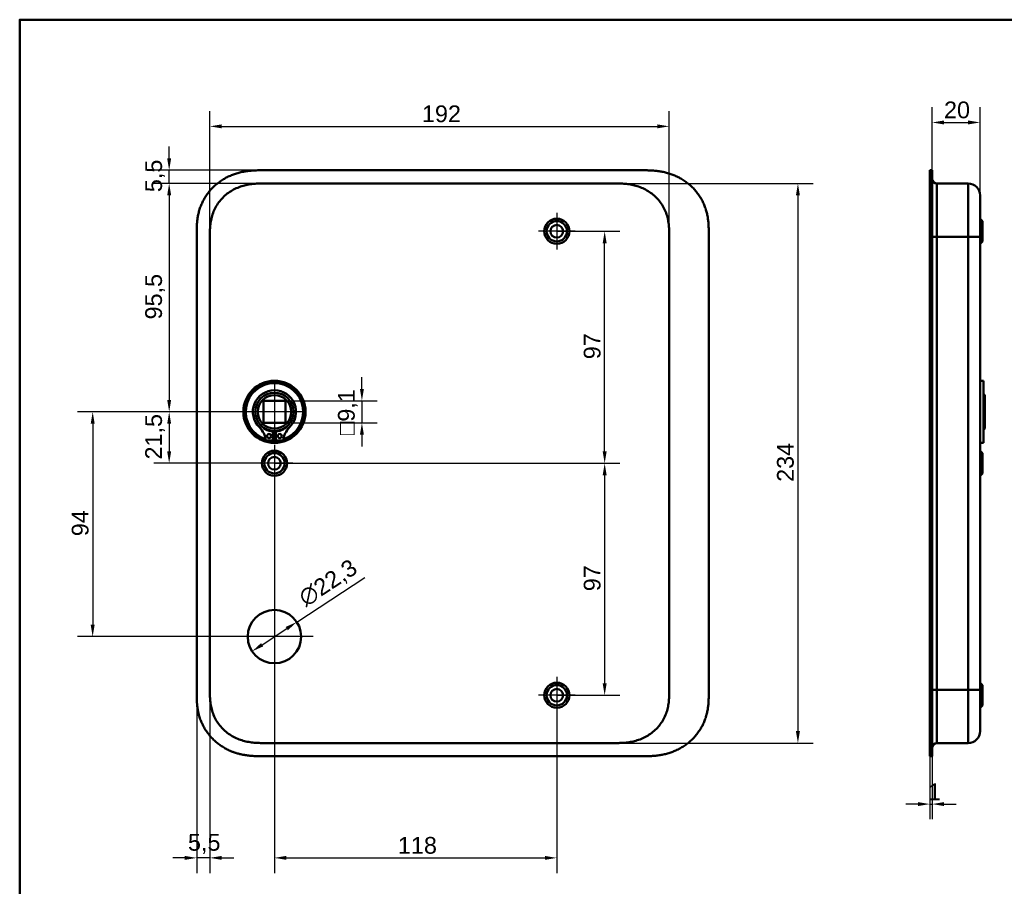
# Model space of a CAD drawing. Header units: millimetres. Extents: x 20 to 833, y 20 to 574.
# Tile 5 of 9: x 20 to 431, y 212 to 574. Entities that reach past the tile are written whole.
import ezdxf

# ---------------------------------------------------------------- set-up
doc = ezdxf.new("R2010")
doc.units = ezdxf.units.MM
doc.header["$LTSCALE"] = 2
for name, color, linetype, lineweight in [('Bemaßungen(DIN)', 7, 'Continuous', 25), ('Mittelpunktmarkierung(DIN)', 7, 'Continuous', 25), ('Sichtbare Kanten(DIN)', 7, 'Continuous', 50), ('Sichtbare tangentiale Kanten(DIN)', 7, 'Continuous', 50), ('Skizziergeometrie(DIN)', 7, 'Continuous', 50)]:
    doc.layers.add(name, color=color, linetype=linetype, lineweight=lineweight)
doc.styles.add('STANDARD-DIN~0', font='arial.ttf')
doc.dimstyles.new('CAD-LAN', dxfattribs={"dimscale": 2, "dimtxt": 3.5, "dimasz": 2.5, "dimexe": 3.175, "dimexo": 0, "dimgap": 0.8, "dimtad": 1, "dimrnd": 1e-08, "dimtxsty": 'STANDARD-DIN~0', "dimcen": 0.09, "dimdle": 10, "dimclrd": 250, "dimclre": 250, "dimclrt": 250, "dimadec": 0, "dimazin": 2, "dimtfac": 1, "dimtmove": 0, "dimatfit": 3, "dimfxl": 1, "dimtolj": 1, "dimtzin": 0, "dimlwd": 25, "dimlwe": 25, "dimarcsym": 0})

# ---------------------------------------------------------------- blocks, each defined once
blk = doc.blocks.new('Ränder Standardrahmen')
at = {"layer": 'Skizziergeometrie(DIN)', "flags": 128}
blk.add_lwpolyline([(10, 10), (10, 287), (410, 287), (410, 10), (10, 10)], dxfattribs=at)
blk = doc.blocks.new('*D8')
at = {"layer": 'Bemaßungen(DIN)', "color": 250, "linetype": 'Continuous', "lineweight": 25, "true_color": 0x3f3f3f, "transparency": 16777216}
for p, q in [((123.01, 505.53), (76.12, 505.53)), ((82.47, 500.53), (82.47, 415.03)), ((126.47, 410.03), (76.12, 410.03))]:
    blk.add_line(p, q, dxfattribs=at)
at = {"layer": 'Bemaßungen(DIN)', "color": 250, "linetype": 'Continuous', "true_color": 0x3f3f3f, "transparency": 16777216}
for points in [[(81.64, 500.53), (83.3, 500.53), (82.47, 505.53)], [(81.64, 415.03), (83.3, 415.03), (82.47, 410.03)]]:
    blk.add_solid(points, dxfattribs=at)
at = {"layer": 'Defpoints', "color": 0, "linetype": 'Continuous', "transparency": 16777216}
for p in [(123.01, 505.53), (82.47, 410.03), (126.47, 410.03)]:
    blk.add_point(p, dxfattribs=at)
at = {"layer": 'Bemaßungen(DIN)', "color": 250, "linetype": 'Continuous', "lineweight": 25, "true_color": 0x3f3f3f, "transparency": 16777216, "insert": (72.46, 448.66), "char_height": 7, "attachment_point": 1, "rotation": 90, "style": 'STANDARD-DIN~0'}
blk.add_mtext('\\A1;95,5', dxfattribs=at)
blk = doc.blocks.new('*D9')
at = {"layer": 'Bemaßungen(DIN)', "color": 250, "linetype": 'Continuous', "lineweight": 25, "true_color": 0x3f3f3f, "transparency": 16777216}
for p, q in [((114.47, 410.03), (76.12, 410.03)), ((82.47, 405.03), (82.47, 393.53)), ((126.47, 388.53), (76.12, 388.53))]:
    blk.add_line(p, q, dxfattribs=at)
at = {"layer": 'Bemaßungen(DIN)', "color": 250, "linetype": 'Continuous', "true_color": 0x3f3f3f, "transparency": 16777216}
for points in [[(81.64, 405.03), (83.3, 405.03), (82.47, 410.03)], [(81.64, 393.53), (83.3, 393.53), (82.47, 388.53)]]:
    blk.add_solid(points, dxfattribs=at)
at = {"layer": 'Defpoints', "color": 0, "linetype": 'Continuous', "transparency": 16777216}
for p in [(114.47, 410.03), (82.47, 388.53), (126.47, 388.53)]:
    blk.add_point(p, dxfattribs=at)
at = {"layer": 'Bemaßungen(DIN)', "color": 250, "linetype": 'Continuous', "lineweight": 25, "true_color": 0x3f3f3f, "transparency": 16777216, "insert": (72.46, 390.1), "char_height": 7, "attachment_point": 1, "rotation": 90, "style": 'STANDARD-DIN~0'}
blk.add_mtext('\\A1;21,5', dxfattribs=at)
blk = doc.blocks.new('*D10')
at = {"layer": 'Bemaßungen(DIN)', "color": 250, "linetype": 'Continuous', "lineweight": 25, "true_color": 0x3f3f3f, "transparency": 16777216}
for p, q in [((126.47, 410.03), (44.15, 410.03)), ((50.5, 405.03), (50.5, 321.03)), ((126.47, 316.03), (44.15, 316.03))]:
    blk.add_line(p, q, dxfattribs=at)
at = {"layer": 'Bemaßungen(DIN)', "color": 250, "linetype": 'Continuous', "true_color": 0x3f3f3f, "transparency": 16777216}
for points in [[(49.67, 405.03), (51.34, 405.03), (50.5, 410.03)], [(49.67, 321.03), (51.34, 321.03), (50.5, 316.03)]]:
    blk.add_solid(points, dxfattribs=at)
at = {"layer": 'Defpoints', "color": 0, "linetype": 'Continuous', "transparency": 16777216}
for p in [(126.47, 410.03), (50.5, 316.03), (126.47, 316.03)]:
    blk.add_point(p, dxfattribs=at)
at = {"layer": 'Bemaßungen(DIN)', "color": 250, "linetype": 'Continuous', "lineweight": 25, "true_color": 0x3f3f3f, "transparency": 16777216, "insert": (41.75, 358.03), "char_height": 7, "attachment_point": 1, "rotation": 90, "style": 'STANDARD-DIN~0'}
blk.add_mtext('\\A1;94', dxfattribs=at)
blk = doc.blocks.new('*D11')
at = {"layer": 'Bemaßungen(DIN)', "color": 250, "linetype": 'Continuous', "lineweight": 25, "true_color": 0x3f3f3f, "transparency": 16777216}
for p, q in [((82.47, 516.03), (82.47, 521.03)), ((122.01, 511.03), (76.12, 511.03)), ((82.47, 505.53), (82.47, 511.03)), ((123.01, 505.53), (76.12, 505.53)), ((82.47, 500.53), (82.47, 495.53))]:
    blk.add_line(p, q, dxfattribs=at)
at = {"layer": 'Bemaßungen(DIN)', "color": 250, "linetype": 'Continuous', "true_color": 0x3f3f3f, "transparency": 16777216}
for points in [[(81.64, 516.03), (83.3, 516.03), (82.47, 511.03)], [(81.64, 500.53), (83.3, 500.53), (82.47, 505.53)]]:
    blk.add_solid(points, dxfattribs=at)
at = {"layer": 'Defpoints', "color": 0, "linetype": 'Continuous', "transparency": 16777216}
for p in [(82.47, 511.03), (122.01, 511.03), (123.01, 505.53)]:
    blk.add_point(p, dxfattribs=at)
at = {"layer": 'Bemaßungen(DIN)', "color": 250, "linetype": 'Continuous', "lineweight": 25, "true_color": 0x3f3f3f, "transparency": 16777216, "insert": (72.48, 501.88), "char_height": 7, "attachment_point": 1, "rotation": 90, "style": 'STANDARD-DIN~0'}
blk.add_mtext('\\A1;5,5', dxfattribs=at)
blk = doc.blocks.new('*D12')
at = {"layer": 'Bemaßungen(DIN)', "color": 250, "linetype": 'Continuous', "lineweight": 25, "true_color": 0x3f3f3f, "transparency": 16777216}
for p, q in [((99.47, 483.25), (99.47, 535.75)), ((291.47, 483.25), (291.47, 535.75)), ((104.47, 529.4), (286.47, 529.4))]:
    blk.add_line(p, q, dxfattribs=at)
at = {"layer": 'Bemaßungen(DIN)', "color": 250, "linetype": 'Continuous', "true_color": 0x3f3f3f, "transparency": 16777216}
for points in [[(104.47, 530.23), (104.47, 528.56), (99.47, 529.4)], [(286.47, 530.23), (286.47, 528.56), (291.47, 529.4)]]:
    blk.add_solid(points, dxfattribs=at)
at = {"layer": 'Defpoints', "color": 0, "linetype": 'Continuous', "transparency": 16777216}
for p in [(291.47, 529.4), (99.47, 483.25), (291.47, 483.25)]:
    blk.add_point(p, dxfattribs=at)
at = {"layer": 'Bemaßungen(DIN)', "color": 250, "linetype": 'Continuous', "lineweight": 25, "true_color": 0x3f3f3f, "transparency": 16777216, "insert": (188.1, 538.15), "char_height": 7, "attachment_point": 1, "style": 'STANDARD-DIN~0'}
blk.add_mtext('\\A1;192', dxfattribs=at)
blk = doc.blocks.new('*D13')
at = {"layer": 'Bemaßungen(DIN)', "color": 250, "linetype": 'Continuous', "lineweight": 25, "true_color": 0x3f3f3f, "transparency": 16777216}
for p, q in [((267.93, 505.53), (351.59, 505.53)), ((345.24, 500.53), (345.24, 276.53)), ((267.93, 271.53), (351.59, 271.53))]:
    blk.add_line(p, q, dxfattribs=at)
at = {"layer": 'Bemaßungen(DIN)', "color": 250, "linetype": 'Continuous', "true_color": 0x3f3f3f, "transparency": 16777216}
for points in [[(344.4, 500.53), (346.07, 500.53), (345.24, 505.53)], [(344.4, 276.53), (346.07, 276.53), (345.24, 271.53)]]:
    blk.add_solid(points, dxfattribs=at)
at = {"layer": 'Defpoints', "color": 0, "linetype": 'Continuous', "transparency": 16777216}
for p in [(267.93, 505.53), (267.93, 271.53), (345.24, 271.53)]:
    blk.add_point(p, dxfattribs=at)
at = {"layer": 'Bemaßungen(DIN)', "color": 250, "linetype": 'Continuous', "lineweight": 25, "true_color": 0x3f3f3f, "transparency": 16777216, "insert": (336.48, 380.75), "char_height": 7, "attachment_point": 1, "rotation": 90, "style": 'STANDARD-DIN~0'}
blk.add_mtext('\\A1;234', dxfattribs=at)
blk = doc.blocks.new('*D14')
at = {"layer": 'Bemaßungen(DIN)', "color": 250, "linetype": 'Continuous', "lineweight": 25, "true_color": 0x3f3f3f, "transparency": 16777216}
for p, q in [((244.47, 485.53), (270.82, 485.53)), ((264.47, 393.53), (264.47, 480.53)), ((126.47, 388.53), (270.82, 388.53))]:
    blk.add_line(p, q, dxfattribs=at)
at = {"layer": 'Bemaßungen(DIN)', "color": 250, "linetype": 'Continuous', "true_color": 0x3f3f3f, "transparency": 16777216}
for points in [[(263.64, 480.53), (265.3, 480.53), (264.47, 485.53)], [(263.64, 393.53), (265.3, 393.53), (264.47, 388.53)]]:
    blk.add_solid(points, dxfattribs=at)
at = {"layer": 'Defpoints', "color": 0, "linetype": 'Continuous', "transparency": 16777216}
for p in [(244.47, 485.53), (264.47, 485.53), (126.47, 388.53)]:
    blk.add_point(p, dxfattribs=at)
at = {"layer": 'Bemaßungen(DIN)', "color": 250, "linetype": 'Continuous', "lineweight": 25, "true_color": 0x3f3f3f, "transparency": 16777216, "insert": (255.72, 432.02), "char_height": 7, "attachment_point": 1, "rotation": 90, "style": 'STANDARD-DIN~0'}
blk.add_mtext('\\A1;97', dxfattribs=at)
blk = doc.blocks.new('*D15')
at = {"layer": 'Bemaßungen(DIN)', "color": 250, "linetype": 'Continuous', "lineweight": 25, "true_color": 0x3f3f3f, "transparency": 16777216}
for p, q in [((126.47, 388.53), (270.82, 388.53)), ((264.47, 383.53), (264.47, 296.53)), ((244.47, 291.53), (270.82, 291.53))]:
    blk.add_line(p, q, dxfattribs=at)
at = {"layer": 'Bemaßungen(DIN)', "color": 250, "linetype": 'Continuous', "true_color": 0x3f3f3f, "transparency": 16777216}
for points in [[(263.64, 383.53), (265.3, 383.53), (264.47, 388.53)], [(263.64, 296.53), (265.3, 296.53), (264.47, 291.53)]]:
    blk.add_solid(points, dxfattribs=at)
at = {"layer": 'Defpoints', "color": 0, "linetype": 'Continuous', "transparency": 16777216}
for p in [(126.47, 388.53), (244.47, 291.53), (264.47, 291.53)]:
    blk.add_point(p, dxfattribs=at)
at = {"layer": 'Bemaßungen(DIN)', "color": 250, "linetype": 'Continuous', "lineweight": 25, "true_color": 0x3f3f3f, "transparency": 16777216, "insert": (255.72, 335.02), "char_height": 7, "attachment_point": 1, "rotation": 90, "style": 'STANDARD-DIN~0'}
blk.add_mtext('\\A1;97', dxfattribs=at)
blk = doc.blocks.new('*D16')
at = {"layer": 'Bemaßungen(DIN)', "color": 250, "linetype": 'Continuous', "lineweight": 25, "true_color": 0x3f3f3f, "transparency": 16777216}
for p, q in [((135.79, 322.15), (164.21, 340.81)), ((121.33, 312.66), (131.61, 319.41))]:
    blk.add_line(p, q, dxfattribs=at)
at = {"layer": 'Bemaßungen(DIN)', "color": 250, "linetype": 'Continuous', "true_color": 0x3f3f3f, "transparency": 16777216}
for points in [[(131.15, 320.1), (132.07, 318.71), (135.79, 322.15)], [(120.87, 313.35), (121.79, 311.96), (117.15, 309.91)]]:
    blk.add_solid(points, dxfattribs=at)
at = {"layer": 'Defpoints', "color": 0, "linetype": 'Continuous', "transparency": 16777216}
for p in [(135.79, 322.15), (117.15, 309.91)]:
    blk.add_point(p, dxfattribs=at)
at = {"layer": 'Bemaßungen(DIN)', "color": 250, "linetype": 'Continuous', "lineweight": 25, "true_color": 0x3f3f3f, "transparency": 16777216, "insert": (135.68, 334.34), "char_height": 7, "attachment_point": 1, "rotation": 33.2932, "style": 'STANDARD-DIN~0'}
blk.add_mtext('\\A1;∅22,3', dxfattribs=at)
blk = doc.blocks.new('*D17')
at = {"layer": 'Bemaßungen(DIN)', "color": 250, "linetype": 'Continuous', "lineweight": 25, "true_color": 0x3f3f3f, "transparency": 16777216}
for p, q in [((163.02, 419.58), (163.02, 424.58)), ((131.02, 414.58), (169.37, 414.58)), ((163.02, 414.58), (163.02, 405.48)), ((131.02, 405.48), (169.37, 405.48)), ((163.02, 400.48), (163.02, 395.48))]:
    blk.add_line(p, q, dxfattribs=at)
at = {"layer": 'Bemaßungen(DIN)', "color": 250, "linetype": 'Continuous', "true_color": 0x3f3f3f, "transparency": 16777216}
for points in [[(162.19, 419.58), (163.85, 419.58), (163.02, 414.58)], [(162.19, 400.48), (163.85, 400.48), (163.02, 405.48)]]:
    blk.add_solid(points, dxfattribs=at)
at = {"layer": 'Defpoints', "color": 0, "linetype": 'Continuous', "transparency": 16777216}
for p in [(131.02, 414.58), (131.02, 405.48), (163.02, 405.48)]:
    blk.add_point(p, dxfattribs=at)
at = {"layer": 'Bemaßungen(DIN)', "color": 250, "linetype": 'Continuous', "lineweight": 25, "true_color": 0x3f3f3f, "transparency": 16777216, "insert": (153.01, 400.26), "char_height": 7, "attachment_point": 1, "rotation": 90, "style": 'STANDARD-DIN~0'}
blk.add_mtext('\\A1;\\fAIGDT|b0|i0;\\H7.0000;o\\fArial|b0|i0;\\H7.0000;9,1', dxfattribs=at)
blk = doc.blocks.new('*D18')
at = {"layer": 'Bemaßungen(DIN)', "color": 250, "linetype": 'Continuous', "lineweight": 25, "true_color": 0x3f3f3f, "transparency": 16777216}
for p, q in [((126.47, 380.88), (126.47, 217.18)), ((244.47, 283.88), (244.47, 217.18)), ((131.47, 223.53), (239.47, 223.53))]:
    blk.add_line(p, q, dxfattribs=at)
at = {"layer": 'Bemaßungen(DIN)', "color": 250, "linetype": 'Continuous', "true_color": 0x3f3f3f, "transparency": 16777216}
for points in [[(131.47, 224.36), (131.47, 222.7), (126.47, 223.53)], [(239.47, 224.36), (239.47, 222.7), (244.47, 223.53)]]:
    blk.add_solid(points, dxfattribs=at)
at = {"layer": 'Defpoints', "color": 0, "linetype": 'Continuous', "transparency": 16777216}
for p in [(126.47, 380.88), (244.47, 283.88), (244.47, 223.53)]:
    blk.add_point(p, dxfattribs=at)
at = {"layer": 'Bemaßungen(DIN)', "color": 250, "linetype": 'Continuous', "lineweight": 25, "true_color": 0x3f3f3f, "transparency": 16777216, "insert": (178.06, 232.28), "char_height": 7, "attachment_point": 1, "style": 'STANDARD-DIN~0'}
blk.add_mtext('\\A1;118', dxfattribs=at)
blk = doc.blocks.new('*D19')
at = {"layer": 'Bemaßungen(DIN)', "color": 250, "linetype": 'Continuous', "lineweight": 25, "true_color": 0x3f3f3f, "transparency": 16777216}
for p, q in [((93.97, 292.82), (93.97, 217.18)), ((99.47, 293.82), (99.47, 217.18)), ((88.97, 223.53), (83.97, 223.53)), ((99.47, 223.53), (93.97, 223.53)), ((104.47, 223.53), (109.47, 223.53))]:
    blk.add_line(p, q, dxfattribs=at)
at = {"layer": 'Bemaßungen(DIN)', "color": 250, "linetype": 'Continuous', "true_color": 0x3f3f3f, "transparency": 16777216}
for points in [[(88.97, 224.36), (88.97, 222.7), (93.97, 223.53)], [(104.47, 224.36), (104.47, 222.7), (99.47, 223.53)]]:
    blk.add_solid(points, dxfattribs=at)
at = {"layer": 'Defpoints', "color": 0, "linetype": 'Continuous', "transparency": 16777216}
for p in [(93.97, 292.82), (99.47, 293.82), (93.97, 223.53)]:
    blk.add_point(p, dxfattribs=at)
at = {"layer": 'Bemaßungen(DIN)', "color": 250, "linetype": 'Continuous', "lineweight": 25, "true_color": 0x3f3f3f, "transparency": 16777216, "insert": (90.32, 233.52), "char_height": 7, "attachment_point": 1, "style": 'STANDARD-DIN~0'}
blk.add_mtext('\\A1;5,5', dxfattribs=at)
blk = doc.blocks.new('*D20')
at = {"layer": 'Bemaßungen(DIN)', "color": 250, "linetype": 'Continuous', "lineweight": 25, "true_color": 0x3f3f3f, "transparency": 16777216}
for p, q in [((401.33, 511.03), (401.33, 537.38)), ((421.36, 500.53), (421.36, 537.38)), ((406.33, 531.03), (416.36, 531.03))]:
    blk.add_line(p, q, dxfattribs=at)
at = {"layer": 'Bemaßungen(DIN)', "color": 250, "linetype": 'Continuous', "true_color": 0x3f3f3f, "transparency": 16777216}
for points in [[(406.33, 531.86), (406.33, 530.2), (401.33, 531.03)], [(416.36, 531.86), (416.36, 530.2), (421.36, 531.03)]]:
    blk.add_solid(points, dxfattribs=at)
at = {"layer": 'Defpoints', "color": 0, "linetype": 'Continuous', "transparency": 16777216}
for p in [(421.36, 531.03), (401.33, 511.03), (421.36, 500.53)]:
    blk.add_point(p, dxfattribs=at)
at = {"layer": 'Bemaßungen(DIN)', "color": 250, "linetype": 'Continuous', "lineweight": 25, "true_color": 0x3f3f3f, "transparency": 16777216, "insert": (406.28, 539.78), "char_height": 7, "attachment_point": 1, "style": 'STANDARD-DIN~0'}
blk.add_mtext('\\A1;20', dxfattribs=at)
blk = doc.blocks.new('*D21')
at = {"layer": 'Bemaßungen(DIN)', "color": 250, "linetype": 'Continuous', "lineweight": 25, "true_color": 0x3f3f3f, "transparency": 16777216}
for p, q in [((400.36, 266.03), (400.36, 239.68)), ((401.33, 266.03), (401.33, 239.68)), ((395.36, 246.03), (390.36, 246.03)), ((400.36, 246.03), (401.33, 246.03)), ((406.33, 246.03), (411.33, 246.03))]:
    blk.add_line(p, q, dxfattribs=at)
at = {"layer": 'Bemaßungen(DIN)', "color": 250, "linetype": 'Continuous', "true_color": 0x3f3f3f, "transparency": 16777216}
for points in [[(395.36, 246.86), (395.36, 245.2), (400.36, 246.03)], [(406.33, 246.86), (406.33, 245.2), (401.33, 246.03)]]:
    blk.add_solid(points, dxfattribs=at)
at = {"layer": 'Defpoints', "color": 0, "linetype": 'Continuous', "transparency": 16777216}
for p in [(400.36, 266.03), (401.33, 266.03), (401.33, 246.03)]:
    blk.add_point(p, dxfattribs=at)
at = {"layer": 'Bemaßungen(DIN)', "color": 250, "linetype": 'Continuous', "lineweight": 25, "true_color": 0x3f3f3f, "transparency": 16777216, "insert": (399.55, 254.66), "char_height": 7, "attachment_point": 1, "style": 'STANDARD-DIN~0'}
blk.add_mtext('\\A1;1', dxfattribs=at)

msp = doc.modelspace()

# ---------------------------------------------------------------- linework, layer by layer
at = {"layer": 'Mittelpunktmarkierung(DIN)', "linetype": 'Continuous'}
for p, q in [((244.469, 493.181), (244.469, 477.881)), ((252.119, 485.531), (236.819, 485.531)), ((126.469, 422.031), (126.469, 398.031)), ((138.469, 410.031), (114.469, 410.031)), ((126.469, 396.181), (126.469, 380.881)), ((134.119, 388.531), (118.819, 388.531)), ((126.469, 332.181), (126.469, 299.881)), ((142.619, 316.031), (110.319, 316.031)), ((244.469, 299.181), (244.469, 283.881)), ((252.119, 291.531), (236.819, 291.531))]:
    msp.add_line(p, q, dxfattribs=at)
at = {"layer": 'Sichtbare Kanten(DIN)'}
for p, q in [((280.93, 511.031), (122.007, 511.031)), ((400.355, 484.247), (400.355, 511.031)), ((400.355, 511.031), (401.325, 511.031)), ((401.325, 511.031), (401.325, 484.247)), ((401.355, 510.031), (401.325, 510.031)), ((401.355, 510.031), (401.355, 484.247)), ((123.007, 505.531), (123.007, 505.531)), ((123.007, 505.531), (267.93, 505.531)), ((267.93, 505.531), (267.93, 505.531)), ((403.355, 505.531), (416.355, 505.531)), ((422.355, 489.781), (421.355, 490.781)), ((422.355, 489.781), (422.355, 481.281)), ((93.969, 484.247), (93.969, 292.815)), ((307.969, 292.815), (307.969, 484.288)), ((400.355, 292.815), (400.355, 484.247)), ((401.325, 484.247), (401.325, 292.815)), ((401.355, 484.247), (401.355, 292.815)), ((421.355, 293.815), (421.355, 483.247)), ((422.355, 481.281), (421.355, 480.281)), ((422.855, 423.031), (421.355, 423.031)), ((422.855, 397.031), (422.855, 423.031)), ((423.355, 417.031), (422.855, 417.531)), ((423.355, 403.031), (423.355, 417.031)), ((121.919, 405.481), (121.919, 414.581)), ((121.919, 414.581), (131.019, 414.581)), ((131.019, 414.581), (131.019, 405.481)), ((131.019, 405.481), (121.919, 405.481)), ((125.852, 401.773), (125.852, 398.073)), ((127.085, 398.073), (127.085, 401.773)), ((423.355, 403.031), (422.855, 402.531)), ((125.852, 398.073), (122.828, 398.073)), ((130.109, 398.073), (127.085, 398.073)), ((422.855, 397.031), (421.355, 397.031)), ((422.355, 392.781), (421.355, 393.781)), ((422.355, 392.781), (422.355, 384.281)), ((422.355, 384.281), (421.355, 383.281)), ((422.355, 295.781), (421.355, 296.781)), ((400.355, 266.031), (400.355, 292.815)), ((401.325, 292.815), (401.325, 266.031)), ((401.355, 292.815), (401.355, 267.031)), ((422.355, 295.781), (422.355, 287.281)), ((422.355, 287.281), (421.355, 286.281)), ((123.007, 271.531), (267.93, 271.531)), ((267.93, 271.531), (267.93, 271.531)), ((403.355, 271.531), (416.355, 271.531)), ((122.007, 266.031), (280.93, 266.031)), ((400.355, 266.031), (401.325, 266.031)), ((401.325, 267.031), (401.355, 267.031))]:
    msp.add_line(p, q, dxfattribs=at)
for centre, radius in [((244.469, 485.531), 5.25), ((244.469, 485.531), 4.25), ((244.469, 485.531), 2.65), ((126.469, 410.031), 13), ((126.469, 410.031), 12.5), ((126.469, 410.031), 8), ((126.469, 410.031), 7), ((124.237, 399.923), 0.85), ((128.7, 399.923), 0.85), ((126.469, 388.531), 5.25), ((126.469, 388.531), 4.25), ((126.469, 388.531), 2.65), ((126.469, 316.031), 11.15), ((244.469, 291.531), 5.25), ((244.469, 291.531), 4.25), ((244.469, 291.531), 2.65)]:
    msp.add_circle(centre, radius, dxfattribs=at)
for centre, radius, start, end in [((126.469, 410.031), 12, 288.17213, 251.82787), ((126.469, 410.031), 9.017, 314.1409, 225.8591), ((114.146, 397.333), 8.678, 4.96705, 45.8591), ((126.469, 409.298), 7.55, 215.6871, 265.31499), ((126.469, 409.298), 7.55, 274.68501, 324.3129), ((138.791, 397.333), 8.678, 134.1409, 175.03295), ((126.469, 410.031), 8.2, 243.63056, 296.36944), ((126.469, 410.031), 9, 266.0711, 273.9289), ((126.469, 410.031), 12, 265.21102, 274.78898)]:
    msp.add_arc(centre, radius, start, end, dxfattribs=at)
for points, knots in [([(122.007, 511.031), (121.41, 511.031), (120.359, 511.03), (119.148, 511.005), (118.235, 510.97), (117.625, 510.937), (116.862, 510.883), (116.251, 510.829), (115.488, 510.745), (114.878, 510.665), (113.963, 510.524), (113.051, 510.354), (111.694, 510.041), (110.502, 509.701), (109.034, 509.191), (107.884, 508.718), (106.483, 508.045), (105.393, 507.442), (104.078, 506.609), (103.067, 505.881), (101.86, 504.897), (100.942, 504.053), (99.862, 502.929), (99.053, 501.978), (98.119, 500.729), (97.435, 499.683), (96.664, 498.325), (96.118, 497.201), (95.527, 495.757), (95.126, 494.573), (94.719, 493.07), (94.465, 491.854), (94.253, 490.475), (94.152, 489.556), (94.076, 488.637), (94.038, 488.025), (94.004, 487.262), (93.987, 486.654), (93.974, 485.897), (93.969, 485.144), (93.968, 484.545), (93.969, 484.247)], [-0.99999787, -0.99999787, -0.99999787, -0.99999787, -0.95833168, -0.92708204, -0.9166655, -0.89583241, -0.88541586, -0.86458277, -0.85416622, -0.83333313, -0.82291658, -0.79166695, -0.77083385, -0.72916767, -0.70833458, -0.66666839, -0.6458353, -0.60416912, -0.58333603, -0.54166984, -0.52083675, -0.47917057, -0.45833747, -0.41667129, -0.3958382, -0.35417201, -0.33333892, -0.29167274, -0.27083965, -0.22917346, -0.20834037, -0.16667419, -0.14584109, -0.11459146, -0.10417491, -0.08334182, -0.07292527, -0.05209218, -0.04167563, -0.02084254, -0.00000945, -0.00000945, -0.00000945, -0.00000945]), ([(307.969, 484.329), (307.969, 484.856), (307.968, 485.946), (307.935, 487.332), (307.858, 488.758), (307.754, 489.907), (307.559, 491.346), (307.345, 492.498), (306.996, 493.932), (306.65, 495.07), (306.13, 496.475), (305.642, 497.581), (304.944, 498.931), (304.315, 499.982), (303.443, 501.252), (302.679, 502.229), (301.647, 503.393), (300.762, 504.277), (299.588, 505.313), (298.598, 506.085), (297.306, 506.975), (296.232, 507.623), (294.847, 508.352), (293.709, 508.868), (292.258, 509.428), (291.078, 509.81), (289.589, 510.205), (288.388, 510.457), (286.884, 510.698), (285.681, 510.837), (284.183, 510.952), (282.694, 511.015), (281.515, 511.029), (280.93, 511.031)], [-0.97472618, -0.97472618, -0.97472618, -0.97472618, -0.93604739, -0.89534998, -0.87500127, -0.83430386, -0.81395515, -0.77325774, -0.75290903, -0.71221162, -0.69186291, -0.6511655, -0.6308168, -0.59011938, -0.56977068, -0.52907326, -0.50872456, -0.46802714, -0.44767844, -0.40698102, -0.38663232, -0.3459349, -0.3255862, -0.28488878, -0.26454008, -0.22384266, -0.20349396, -0.16279654, -0.14244784, -0.10175042, -0.08140172, -0.0407043, -0.00000689, -0.00000689, -0.00000689, -0.00000689]), ([(99.468, 483.247), (99.468, 483.875), (99.469, 484.523), (99.481, 485.172), (99.495, 485.894), (99.524, 486.618), (99.579, 487.333), (99.639, 488.112), (99.73, 488.88), (99.861, 489.642), (99.997, 490.434), (100.176, 491.22), (100.41, 492.011), (100.646, 492.804), (100.936, 493.592), (101.281, 494.357), (101.628, 495.126), (102.031, 495.874), (102.487, 496.592), (102.941, 497.307), (103.448, 497.992), (104.004, 498.641), (104.555, 499.283), (105.156, 499.891), (105.793, 500.451), (106.43, 501.012), (107.1, 501.523), (107.8, 501.988), (108.495, 502.45), (109.221, 502.865), (109.974, 503.234), (110.71, 503.594), (111.473, 503.911), (112.256, 504.182), (113.011, 504.443), (113.786, 504.662), (114.569, 504.84), (115.318, 505.01), (116.075, 505.142), (116.838, 505.242), (117.562, 505.338), (118.291, 505.404), (119.023, 505.448), (119.713, 505.489), (120.405, 505.51), (121.091, 505.521), (121.738, 505.531), (122.379, 505.531), (123.007, 505.531)], [0, 0, 0, 0, 0.2004784, 0.2004784, 0.2004784, 0.4237411, 0.4237411, 0.4237411, 0.6666843, 0.6666843, 0.6666843, 0.9194001, 0.9194001, 0.9194001, 1.1730034, 1.1730034, 1.1730034, 1.4278738, 1.4278738, 1.4278738, 1.6819326, 1.6819326, 1.6819326, 1.9333793, 1.9333793, 1.9333793, 2.1848165, 2.1848165, 2.1848165, 2.4343943, 2.4343943, 2.4343943, 2.6782826, 2.6782826, 2.6782826, 2.9134642, 2.9134642, 2.9134642, 3.137969, 3.137969, 3.137969, 3.3508216, 3.3508216, 3.3508216, 3.5518257, 3.5518257, 3.5518257, 3.7413067, 3.7413067, 3.7413067, 3.7413067]), ([(267.93, 505.531), (268.558, 505.531), (269.199, 505.531), (269.846, 505.521), (270.532, 505.51), (271.224, 505.489), (271.914, 505.448), (272.646, 505.404), (273.375, 505.338), (274.099, 505.242), (274.862, 505.142), (275.619, 505.01), (276.368, 504.84), (277.151, 504.662), (277.926, 504.443), (278.681, 504.182), (279.464, 503.911), (280.227, 503.594), (280.963, 503.234), (281.716, 502.865), (282.442, 502.45), (283.137, 501.988), (283.837, 501.523), (284.507, 501.012), (285.144, 500.451), (285.781, 499.891), (286.382, 499.283), (286.933, 498.641), (287.489, 497.992), (287.996, 497.307), (288.45, 496.592), (288.906, 495.874), (289.309, 495.126), (289.656, 494.357), (290.001, 493.592), (290.291, 492.804), (290.527, 492.011), (290.761, 491.22), (290.94, 490.434), (291.076, 489.642), (291.207, 488.88), (291.298, 488.111), (291.358, 487.333), (291.413, 486.618), (291.442, 485.894), (291.456, 485.172), (291.468, 484.523), (291.469, 483.875), (291.469, 483.247)], [0, 0, 0, 0, 0.1894861, 0.1894861, 0.1894861, 0.3904941, 0.3904941, 0.3904941, 0.6033491, 0.6033491, 0.6033491, 0.8278544, 0.8278544, 0.8278544, 1.0630348, 1.0630348, 1.0630348, 1.3069205, 1.3069205, 1.3069205, 1.5564953, 1.5564953, 1.5564953, 1.8079303, 1.8079303, 1.8079303, 2.0593759, 2.0593759, 2.0593759, 2.3134335, 2.3134335, 2.3134335, 2.5683022, 2.5683022, 2.5683022, 2.8219033, 2.8219033, 2.8219033, 3.0746163, 3.0746163, 3.0746163, 3.3175565, 3.3175565, 3.3175565, 3.5408165, 3.5408165, 3.5408165, 3.7412931, 3.7412931, 3.7412931, 3.7412931]), ([(421.355, 483.247), (421.355, 483.488), (421.355, 483.728), (421.355, 483.969), (421.355, 484.117), (421.355, 484.265), (421.355, 484.412), (421.355, 484.486), (421.355, 484.56), (421.355, 484.634), (421.355, 484.708), (421.355, 484.781), (421.355, 484.855), (421.355, 484.929), (421.355, 485.003), (421.355, 485.077), (421.355, 485.389), (421.355, 485.703), (421.355, 486.022), (421.355, 486.334), (421.355, 486.636), (421.355, 486.948), (421.355, 486.955), (421.355, 486.962), (421.355, 486.97), (421.355, 487.596), (421.355, 488.198), (421.355, 488.796), (421.355, 488.805), (421.355, 488.813), (421.355, 488.822), (421.355, 489.416), (421.355, 490.008), (421.355, 490.588), (421.355, 490.592), (421.355, 490.596), (421.355, 490.6), (421.355, 491.181), (421.355, 491.754), (421.355, 492.306), (421.355, 492.859), (421.355, 493.398), (421.355, 493.911), (421.355, 494.426), (421.355, 494.92), (421.355, 495.384), (421.355, 495.85), (421.355, 496.29), (421.355, 496.696), (421.355, 497.103), (421.355, 497.479), (421.355, 497.82), (421.355, 498.161), (421.355, 498.469), (421.355, 498.741), (421.355, 499.013), (421.355, 499.251), (421.355, 499.453), (421.355, 499.454), (421.355, 499.456), (421.355, 499.457), (421.355, 499.657), (421.355, 499.824), (421.355, 499.96), (421.355, 499.962), (421.355, 499.963), (421.355, 499.964), (421.355, 500.098), (421.355, 500.202), (421.355, 500.282), (421.355, 500.283), (421.355, 500.284), (421.355, 500.285), (421.355, 500.363), (421.355, 500.418), (421.355, 500.455), (421.355, 500.456), (421.355, 500.456), (421.355, 500.457), (421.355, 500.475), (421.355, 500.489), (421.355, 500.499), (421.355, 500.51), (421.355, 500.517), (421.355, 500.522), (421.355, 500.53), (421.355, 500.531), (421.355, 500.531)], [0, 0, 0, 0, 0.0722627, 0.0722627, 0.0722627, 0.1165652, 0.1165652, 0.1165652, 0.1387165, 0.1387165, 0.1387165, 0.1608678, 0.1608678, 0.1608678, 0.1830113, 0.1830113, 0.1830113, 0.2766978, 0.2766978, 0.2766978, 0.3682092, 0.3682092, 0.3682092, 0.3703765, 0.3703765, 0.3703765, 0.5540731, 0.5540731, 0.5540731, 0.5567136, 0.5567136, 0.5567136, 0.7394778, 0.7394778, 0.7394778, 0.740823, 0.740823, 0.740823, 0.9239034, 0.9239034, 0.9239034, 1.1070524, 1.1070524, 1.1070524, 1.2909149, 1.2909149, 1.2909149, 1.4756704, 1.4756704, 1.4756704, 1.6608948, 1.6608948, 1.6608948, 1.8466108, 1.8466108, 1.8466108, 2.032785, 2.032785, 2.032785, 2.0338644, 2.0338644, 2.0338644, 2.2185007, 2.2185007, 2.2185007, 2.220125, 2.220125, 2.220125, 2.4027992, 2.4027992, 2.4027992, 2.4055271, 2.4055271, 2.4055271, 2.5869644, 2.5869644, 2.5869644, 2.5890782, 2.5890782, 2.5890782, 2.6793139, 2.6793139, 2.6793139, 2.7720228, 2.7720228, 2.7720228, 2.9310827, 2.9310827, 2.9310827, 2.9310827]), ([(93.969, 292.815), (93.968, 292.517), (93.969, 291.918), (93.974, 291.165), (93.987, 290.408), (94.004, 289.8), (94.038, 289.037), (94.076, 288.425), (94.152, 287.506), (94.253, 286.587), (94.441, 285.361), (94.624, 284.448), (94.841, 283.541), (95.004, 282.94), (95.231, 282.194), (95.431, 281.603), (95.704, 280.872), (95.941, 280.295), (96.323, 279.44), (96.741, 278.601), (97.435, 277.378), (98.119, 276.333), (99.053, 275.084), (99.862, 274.133), (100.942, 273.009), (101.86, 272.165), (103.067, 271.181), (104.079, 270.453), (105.393, 269.62), (106.483, 269.017), (107.744, 268.411), (108.603, 268.048), (109.474, 267.718), (110.061, 267.514), (110.949, 267.233), (111.845, 266.986), (113.052, 266.708), (113.963, 266.538), (114.878, 266.397), (115.488, 266.317), (116.252, 266.233), (116.862, 266.179), (117.625, 266.125), (118.235, 266.092), (119.147, 266.057), (120.359, 266.032), (121.41, 266.03), (122.007, 266.031)], [-0.99999789, -0.99999789, -0.99999789, -0.99999789, -0.9791648, -0.9583317, -0.94791516, -0.92708206, -0.91666552, -0.89583243, -0.88541588, -0.85416624, -0.83333315, -0.80208351, -0.79166696, -0.77083387, -0.76041733, -0.73958423, -0.72916769, -0.70833459, -0.69791805, -0.66666841, -0.64583532, -0.60416913, -0.58333604, -0.54166985, -0.52083676, -0.47917058, -0.45833749, -0.4166713, -0.39583821, -0.35417202, -0.33333893, -0.30208929, -0.29167275, -0.27083965, -0.26042311, -0.22917347, -0.20834038, -0.17709074, -0.16667419, -0.1458411, -0.13542455, -0.11459146, -0.10417491, -0.08334182, -0.07292528, -0.04167564, -0.00000945, -0.00000945, -0.00000945, -0.00000945]), ([(123.007, 271.531), (122.379, 271.531), (121.738, 271.531), (121.091, 271.541), (120.405, 271.551), (119.713, 271.573), (119.023, 271.614), (118.291, 271.658), (117.562, 271.724), (116.838, 271.819), (116.075, 271.92), (115.318, 272.052), (114.569, 272.222), (113.785, 272.4), (113.011, 272.619), (112.256, 272.88), (111.473, 273.151), (110.71, 273.468), (109.974, 273.828), (109.221, 274.197), (108.495, 274.612), (107.8, 275.074), (107.099, 275.539), (106.429, 276.05), (105.793, 276.611), (105.156, 277.171), (104.555, 277.779), (104.004, 278.421), (103.448, 279.07), (102.941, 279.755), (102.487, 280.47), (102.031, 281.188), (101.628, 281.936), (101.281, 282.705), (100.936, 283.47), (100.646, 284.258), (100.41, 285.051), (100.176, 285.842), (99.997, 286.628), (99.861, 287.42), (99.73, 288.182), (99.639, 288.95), (99.579, 289.729), (99.524, 290.444), (99.495, 291.168), (99.481, 291.89), (99.469, 292.539), (99.468, 293.187), (99.468, 293.815)], [0, 0, 0, 0, 0.1894834, 0.1894834, 0.1894834, 0.3904881, 0.3904881, 0.3904881, 0.6033414, 0.6033414, 0.6033414, 0.8278466, 0.8278466, 0.8278466, 1.0630283, 1.0630283, 1.0630283, 1.3069161, 1.3069161, 1.3069161, 1.5564929, 1.5564929, 1.5564929, 1.8079285, 1.8079285, 1.8079285, 2.0593731, 2.0593731, 2.0593731, 2.3134297, 2.3134297, 2.3134297, 2.5682979, 2.5682979, 2.5682979, 2.8218991, 2.8218991, 2.8218991, 3.0746122, 3.0746122, 3.0746122, 3.3175525, 3.3175525, 3.3175525, 3.5408138, 3.5408138, 3.5408138, 3.7412926, 3.7412926, 3.7412926, 3.7412926]), ([(291.469, 293.815), (291.469, 293.187), (291.468, 292.539), (291.456, 291.89), (291.442, 291.168), (291.413, 290.444), (291.358, 289.729), (291.298, 288.95), (291.207, 288.182), (291.076, 287.42), (290.94, 286.628), (290.761, 285.842), (290.527, 285.051), (290.291, 284.258), (290.001, 283.47), (289.656, 282.705), (289.309, 281.936), (288.906, 281.187), (288.45, 280.47), (287.996, 279.755), (287.489, 279.07), (286.933, 278.421), (286.382, 277.779), (285.781, 277.171), (285.144, 276.611), (284.507, 276.05), (283.837, 275.539), (283.137, 275.074), (282.442, 274.612), (281.716, 274.197), (280.963, 273.828), (280.227, 273.468), (279.464, 273.151), (278.681, 272.88), (277.926, 272.619), (277.151, 272.4), (276.367, 272.222), (275.619, 272.052), (274.862, 271.92), (274.099, 271.819), (273.375, 271.724), (272.646, 271.658), (271.914, 271.614), (271.224, 271.573), (270.532, 271.551), (269.846, 271.541), (269.199, 271.531), (268.558, 271.531), (267.93, 271.531)], [0, 0, 0, 0, 0.20048, 0.20048, 0.20048, 0.4237428, 0.4237428, 0.4237428, 0.6666848, 0.6666848, 0.6666848, 0.9193992, 0.9193992, 0.9193992, 1.173002, 1.173002, 1.173002, 1.4278722, 1.4278722, 1.4278722, 1.6819311, 1.6819311, 1.6819311, 1.933378, 1.933378, 1.933378, 2.1848149, 2.1848149, 2.1848149, 2.4343919, 2.4343919, 2.4343919, 2.6782792, 2.6782792, 2.6782792, 2.9134601, 2.9134601, 2.9134601, 3.1379646, 3.1379646, 3.1379646, 3.3508174, 3.3508174, 3.3508174, 3.5518222, 3.5518222, 3.5518222, 3.7413044, 3.7413044, 3.7413044, 3.7413044]), ([(280.93, 266.031), (281.515, 266.033), (282.694, 266.047), (284.183, 266.11), (285.681, 266.225), (286.884, 266.363), (288.388, 266.605), (289.589, 266.857), (291.078, 267.252), (292.258, 267.634), (293.709, 268.194), (294.847, 268.71), (296.232, 269.439), (297.306, 270.087), (298.598, 270.977), (299.588, 271.749), (300.762, 272.785), (301.647, 273.669), (302.679, 274.833), (303.443, 275.81), (304.315, 277.08), (304.944, 278.131), (305.642, 279.481), (306.13, 280.587), (306.65, 281.992), (306.996, 283.13), (307.345, 284.564), (307.559, 285.716), (307.754, 287.155), (307.858, 288.304), (307.935, 289.73), (307.968, 291.144), (307.969, 292.261), (307.969, 292.815)], [-0.99998994, -0.99998994, -0.99998994, -0.99998994, -0.9592928, -0.91859565, -0.89824708, -0.85754993, -0.83720136, -0.79650421, -0.77615564, -0.73545849, -0.71510992, -0.67441277, -0.6540642, -0.61336705, -0.59301848, -0.55232133, -0.53197276, -0.49127561, -0.47092704, -0.43022989, -0.40988132, -0.36918417, -0.3488356, -0.30813845, -0.28778988, -0.24709273, -0.22674416, -0.18604701, -0.16569844, -0.12500129, -0.10465272, -0.06395557, -0.02325842, -0.02325842, -0.02325842, -0.02325842]), ([(421.355, 276.531), (421.355, 276.531), (421.355, 276.531), (421.355, 276.531), (421.355, 276.531), (421.355, 276.531), (421.355, 276.54), (421.355, 276.545), (421.355, 276.552), (421.355, 276.563), (421.355, 276.573), (421.355, 276.587), (421.355, 276.605), (421.355, 276.606), (421.355, 276.606), (421.355, 276.607), (421.355, 276.644), (421.355, 276.698), (421.355, 276.777), (421.355, 276.778), (421.355, 276.779), (421.355, 276.78), (421.355, 276.86), (421.355, 276.964), (421.355, 277.098), (421.355, 277.099), (421.355, 277.1), (421.355, 277.102), (421.355, 277.238), (421.355, 277.405), (421.355, 277.605), (421.355, 277.606), (421.355, 277.608), (421.355, 277.609), (421.355, 277.811), (421.355, 278.049), (421.355, 278.321), (421.355, 278.593), (421.355, 278.901), (421.355, 279.242), (421.355, 279.583), (421.355, 279.96), (421.355, 280.366), (421.355, 280.771), (421.355, 281.211), (421.355, 281.676), (421.355, 282.14), (421.355, 282.635), (421.355, 283.151), (421.355, 283.664), (421.355, 284.203), (421.355, 284.756), (421.355, 285.308), (421.355, 285.881), (421.355, 286.461), (421.355, 286.466), (421.355, 286.47), (421.355, 286.474), (421.355, 287.054), (421.355, 287.646), (421.355, 288.24), (421.355, 288.249), (421.355, 288.257), (421.355, 288.266), (421.355, 288.864), (421.355, 289.466), (421.355, 290.092), (421.355, 290.1), (421.355, 290.107), (421.355, 290.114), (421.355, 290.426), (421.355, 290.727), (421.355, 291.036), (421.355, 291.354), (421.355, 291.67), (421.355, 291.985), (421.355, 292.597), (421.355, 293.207), (421.355, 293.815)], [0, 0, 0, 0, 0.0075325, 0.0075325, 0.0075325, 0.1836207, 0.1836207, 0.1836207, 0.2762788, 0.2762788, 0.2762788, 0.3665136, 0.3665136, 0.3665136, 0.3686273, 0.3686273, 0.3686273, 0.5500633, 0.5500633, 0.5500633, 0.5527911, 0.5527911, 0.5527911, 0.7354644, 0.7354644, 0.7354644, 0.7370886, 0.7370886, 0.7370886, 0.9217242, 0.9217242, 0.9217242, 0.9228036, 0.9228036, 0.9228036, 1.1089772, 1.1089772, 1.1089772, 1.2946929, 1.2946929, 1.2946929, 1.479917, 1.479917, 1.479917, 1.6643958, 1.6643958, 1.6643958, 1.8485335, 1.8485335, 1.8485335, 2.0316816, 2.0316816, 2.0316816, 2.2147613, 2.2147613, 2.2147613, 2.2161064, 2.2161064, 2.2161064, 2.3988701, 2.3988701, 2.3988701, 2.4015107, 2.4015107, 2.4015107, 2.5852067, 2.5852067, 2.5852067, 2.587374, 2.587374, 2.587374, 2.678885, 2.678885, 2.678885, 2.772998, 2.772998, 2.772998, 2.9555616, 2.9555616, 2.9555616, 2.9555616])]:
    msp.add_open_spline(points, degree=3, knots=knots, dxfattribs=at)
for points, degree in [([(401.355, 507.531), (401.355, 506.426), (402.251, 505.531), (403.355, 505.531)], 3), ([(416.355, 505.531), (419.117, 505.531), (421.355, 503.292), (421.355, 500.531)], 3), ([(99.468, 293.815), (99.469, 388.531), (99.468, 483.247)], 2), ([(291.469, 483.247), (291.468, 388.531), (291.469, 293.815)], 2), ([(421.355, 276.531), (421.355, 273.77), (419.117, 271.531), (416.355, 271.531)], 3), ([(401.355, 269.532), (401.356, 270.636), (402.251, 271.531), (403.355, 271.531)], 3)]:
    msp.add_open_spline(points, degree=degree, dxfattribs=at)
at = {"layer": 'Sichtbare tangentiale Kanten(DIN)'}
for p, q in [((403.355, 505.531), (403.355, 483.247)), ((416.355, 483.247), (416.355, 505.531)), ((400.355, 484.247), (401.325, 484.247)), ((401.325, 484.247), (401.355, 484.247)), ((403.355, 483.247), (403.355, 293.815)), ((416.355, 483.247), (403.355, 483.247)), ((416.355, 293.815), (416.355, 483.247)), ((400.355, 292.815), (401.325, 292.815)), ((401.325, 292.815), (401.355, 292.815)), ((403.355, 293.815), (403.355, 271.531)), ((403.355, 293.815), (416.355, 293.815)), ((416.355, 271.531), (416.355, 293.815))]:
    msp.add_line(p, q, dxfattribs=at)
for points in [[(401.355, 483.247), (401.356, 483.247), (402.251, 483.247), (403.355, 483.247)], [(416.355, 483.247), (419.117, 483.247), (421.355, 483.247), (421.355, 483.247)], [(401.355, 293.815), (401.355, 293.815), (402.251, 293.815), (403.355, 293.815)], [(416.355, 293.815), (419.117, 293.815), (421.355, 293.815), (421.355, 293.815)]]:
    msp.add_open_spline(points, degree=3, dxfattribs=at)

# ---------------------------------------------------------------- block references
at = {"xscale": 2, "yscale": 2, "zscale": 2}
msp.add_blockref('Ränder Standardrahmen', (0, 0), dxfattribs=at)

# ---------------------------------------------------------------- dimensions: what is measured, and where the dimension line sits
at = {"layer": 'Bemaßungen(DIN)', "color": 250, "linetype": 'Continuous', "lineweight": 25, "true_color": 0x3f3f3f}
for base, p1, p2, angle, override, picture, middle in [((421.355, 531.031), (401.325, 511.031), (421.355, 500.531), 180, {"dimgap": 0.8, "dimdec": 0, "dimtol": 0, "dimlim": 0, "dimtp": 0, "dimtm": 0, "dimtdec": 2, "dimtofl": 0, "dimatfit": 1}, '*D20', (411.34, 531.031)), ((291.469, 529.398), (99.468, 483.247), (291.469, 483.247), 180, {"dimgap": 0.8, "dimdec": 2, "dimtol": 0, "dimlim": 0, "dimtp": 0, "dimtm": 0, "dimtdec": 2, "dimtofl": 0, "dimatfit": 1}, '*D12', (195.468, 529.398)), ((82.469, 511.031), (123.007, 505.531), (122.007, 511.031), 90, {"dimgap": 0.8, "dimdec": 2, "dimtol": 0, "dimlim": 0, "dimtp": 0, "dimtm": 0, "dimtdec": 2, "dimtofl": 1, "dimatfit": 1}, '*D11', (82.469, 508.281)), ((82.469, 410.031), (123.007, 505.531), (126.469, 410.031), 90, {"dimgap": 0.8, "dimdec": 2, "dimtol": 0, "dimlim": 0, "dimtp": 0, "dimtm": 0, "dimtdec": 2, "dimtofl": 0, "dimatfit": 1}, '*D8', (82.469, 457.781)), ((345.236, 271.531), (267.93, 505.531), (267.93, 271.531), 90, {"dimgap": 0.8, "dimdec": 2, "dimtol": 0, "dimlim": 0, "dimtp": 0, "dimtm": 0, "dimtdec": 2, "dimtofl": 0, "dimatfit": 1}, '*D13', (345.236, 388.531)), ((264.469, 485.531), (126.469, 388.531), (244.469, 485.531), 90, {"dimgap": 0.8, "dimdec": 2, "dimtol": 0, "dimlim": 0, "dimtp": 0, "dimtm": 0, "dimtdec": 2, "dimtofl": 0, "dimatfit": 1}, '*D14', (264.469, 437.031)), ((50.503, 316.031), (126.469, 410.031), (126.469, 316.031), 90, {"dimgap": 0.8, "dimdec": 2, "dimtol": 0, "dimlim": 0, "dimtp": 0, "dimtm": 0, "dimtdec": 2, "dimtofl": 0, "dimatfit": 1}, '*D10', (50.503, 363.031)), ((82.469, 388.531), (114.469, 410.031), (126.469, 388.531), 90, {"dimgap": 0.8, "dimdec": 2, "dimtol": 0, "dimlim": 0, "dimtp": 0, "dimtm": 0, "dimtdec": 2, "dimtofl": 0, "dimatfit": 1}, '*D9', (82.469, 399.281)), ((264.469, 291.531), (126.469, 388.531), (244.469, 291.531), 90, {"dimgap": 0.8, "dimdec": 2, "dimtol": 0, "dimlim": 0, "dimtp": 0, "dimtm": 0, "dimtdec": 2, "dimtofl": 0, "dimatfit": 1}, '*D15', (264.469, 340.031)), ((244.469, 223.531), (126.469, 380.881), (244.469, 283.881), 180, {"dimgap": 0.8, "dimdec": 2, "dimtol": 0, "dimlim": 0, "dimtp": 0, "dimtm": 0, "dimtdec": 2, "dimtofl": 0, "dimatfit": 1}, '*D18', (185.469, 223.531)), ((93.969, 223.531), (99.468, 293.815), (93.969, 292.815), 180, {"dimgap": 0.8, "dimdec": 2, "dimtol": 0, "dimlim": 0, "dimtp": 0, "dimtm": 0, "dimtdec": 2, "dimtofl": 1, "dimatfit": 1}, '*D19', (96.718, 223.531)), ((401.325, 246.031), (400.355, 266.031), (401.325, 266.031), 180, {"dimgap": 0.8, "dimdec": 0, "dimtol": 0, "dimlim": 0, "dimtp": 0, "dimtm": 0, "dimtdec": 2, "dimtofl": 1, "dimatfit": 1}, '*D21', (400.84, 246.031))]:
    dim = msp.add_linear_dim(base=base, p1=p1, p2=p2, angle=angle, dimstyle='CAD-LAN', override=override, dxfattribs=at)
    dim.commit()
    dim.dimension.update_dxf_attribs({"geometry": picture, "text_midpoint": middle, "dimtype": 160})
dim = msp.add_linear_dim(base=(163.019, 405.481), p1=(131.019, 414.581), p2=(131.019, 405.481), angle=90, text='\\fAIGDT|b0|i0;\\H7.0000;o\\fArial|b0|i0;\\H7.0000;<>', dimstyle='CAD-LAN', override={"dimgap": 0.8, "dimdec": 2, "dimtol": 0, "dimlim": 0, "dimtp": 0, "dimtm": 0, "dimtdec": 2, "dimtofl": 1, "dimatfit": 1}, dxfattribs=at)
dim.commit()
dim.dimension.update_dxf_attribs({"geometry": '*D17', "text_midpoint": (163.019, 410.031), "dimtype": 160})
dim = msp.add_diameter_dim_2p(p1=(117.149, 309.91), p2=(135.789, 322.151), dimstyle='CAD-LAN', override={"dimgap": 0.8, "dimdec": 2, "dimlfac": 1, "dimtol": 0, "dimlim": 0, "dimtp": 0, "dimtm": 0, "dimtdec": 2, "dimatfit": 2}, dxfattribs=at)
dim.commit()
dim.dimension.update_dxf_attribs({"geometry": '*D16', "text_midpoint": (152.088, 332.855), "dimtype": 163})

doc.saveas('drawing.dxf')
